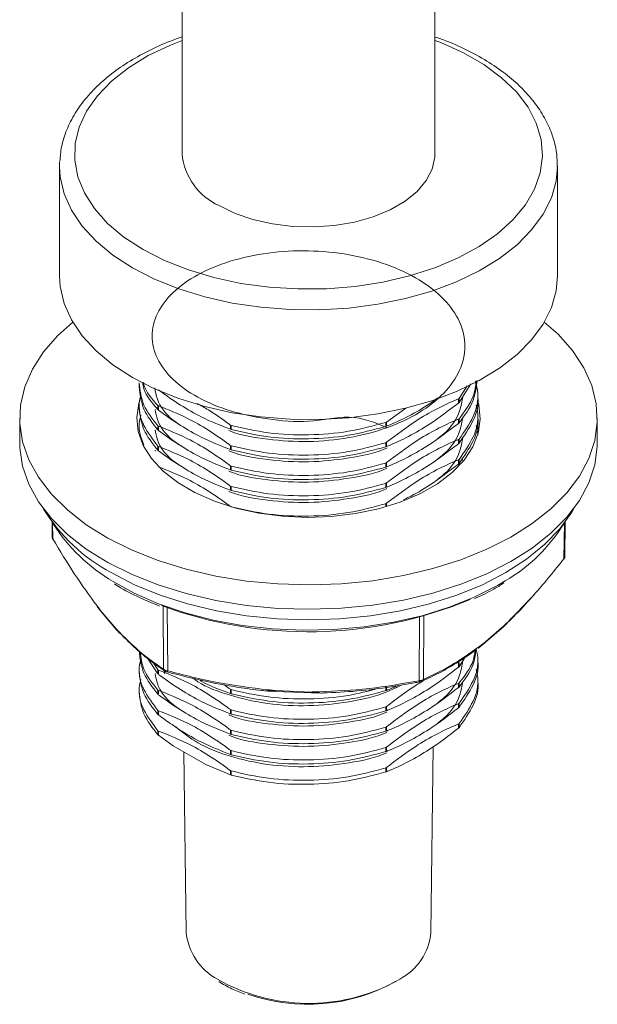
# Model space of a CAD drawing. Header units: millimetres. Extents: x 53 to 202, y 8 to 279.
# Tile 12 of 13: x 154 to 174, y 204 to 236. Entities that reach past the tile are written whole.
import ezdxf

# ---------------------------------------------------------------- set-up
doc = ezdxf.new("R2010")
doc.units = ezdxf.units.MM

msp = doc.modelspace()

# ---------------------------------------------------------------- linework, layer by layer
at = {"color": 7, "linetype": 'Continuous', "lineweight": 15}
for p, q in [((168.2668, 231.9713), (168.2668, 264.1188)), ((159.8002, 259.2311), (159.8002, 231.9713)), ((155.7002, 231.563), (155.7042, 231.7132)), ((155.7002, 231.563), (155.7002, 227.8886)), ((172.3668, 227.8886), (172.3668, 231.563)), ((158.3668, 224.3126), (158.3668, 224.1765)), ((169.0738, 223.651), (169.4654, 224.2816)), ((169.0738, 223.7871), (169.3392, 224.2144)), ((169.7002, 223.8363), (169.7002, 223.9724)), ((158.3668, 223.6322), (158.3668, 223.4961)), ((158.9932, 223.5497), (159.0114, 223.538)), ((158.9932, 223.5497), (158.9932, 223.4136)), ((159.0114, 223.538), (159.0114, 223.3975)), ((169.0556, 223.7743), (169.0738, 223.7871)), ((169.0556, 223.7743), (169.0556, 223.6338)), ((169.0738, 223.651), (169.0556, 223.6338)), ((169.0738, 223.7871), (169.0738, 223.651)), ((159.0114, 223.3975), (158.9932, 223.4136)), ((166.6482, 222.9989), (167.2927, 223.4673)), ((169.7002, 223.1559), (169.7002, 223.292)), ((154.3668, 223.1255), (154.3668, 222.3089)), ((158.3668, 222.9517), (158.3668, 222.8156)), ((158.9932, 222.8692), (159.0114, 222.8576)), ((158.9932, 222.8692), (158.9932, 222.7332)), ((161.4188, 222.8949), (161.4438, 222.8828)), ((161.4188, 222.8949), (161.4188, 222.7544)), ((161.4438, 222.8828), (161.4438, 222.7467)), ((166.6232, 222.9856), (166.6482, 222.9989)), ((166.6232, 222.9856), (166.6232, 222.8495)), ((166.6482, 222.9989), (166.6482, 222.8584)), ((169.0556, 223.0939), (169.0738, 223.1067)), ((169.0556, 223.0939), (169.0556, 222.9533)), ((169.0738, 222.9706), (169.0556, 222.9533)), ((169.0738, 223.1067), (169.0738, 222.9706)), ((169.6995, 222.6115), (169.6458, 222.8808)), ((173.7002, 222.3089), (173.7002, 223.1255)), ((159.0114, 222.7171), (158.9932, 222.7332)), ((159.0114, 222.8576), (159.0114, 222.7171)), ((161.4438, 222.7467), (161.4188, 222.7544)), ((166.6482, 222.8584), (166.6232, 222.8495)), ((169.7002, 222.5624), (169.7002, 222.6115)), ((161.4188, 222.2145), (161.4438, 222.2023)), ((161.4188, 222.2145), (161.4188, 222.074)), ((166.6232, 222.3051), (166.6482, 222.3184)), ((166.6232, 222.3051), (166.6232, 222.169)), ((166.6482, 222.3184), (166.6482, 222.1779)), ((169.0556, 222.4134), (169.0738, 222.4262)), ((169.0556, 222.4134), (169.0556, 222.2729)), ((169.0738, 222.2901), (169.0556, 222.2729)), ((169.0738, 222.4262), (169.0738, 222.2901)), ((158.9083, 222.0215), (158.8998, 222.0574)), ((158.9932, 222.1888), (159.0114, 222.1771)), ((158.9932, 222.1888), (158.9932, 222.0527)), ((159.0114, 222.0366), (158.9932, 222.0527)), ((159.0114, 222.1771), (159.0114, 222.0366)), ((161.4438, 222.0662), (161.4188, 222.074)), ((161.4438, 222.2023), (161.4438, 222.0662)), ((166.6482, 222.1779), (166.6232, 222.169)), ((166.6232, 221.6246), (166.6482, 221.638)), ((166.6232, 221.6246), (166.6232, 221.4886)), ((166.6482, 221.638), (166.6482, 221.4975)), ((169.0556, 221.733), (169.0738, 221.7458)), ((169.0556, 221.733), (169.0556, 221.5924)), ((169.0738, 221.6097), (169.0556, 221.5924)), ((169.0738, 221.7458), (169.0738, 221.6097)), ((169.1946, 221.8041), (169.175, 221.7151)), ((161.4188, 221.534), (161.4438, 221.5219)), ((161.4188, 221.534), (161.4188, 221.3935)), ((161.4438, 221.3858), (161.4188, 221.3935)), ((161.4438, 221.5219), (161.4438, 221.3858)), ((166.6482, 221.4975), (166.6232, 221.4886)), ((166.6232, 220.9442), (166.6482, 220.9575)), ((166.6232, 220.9442), (166.6232, 220.8081)), ((166.6482, 220.9575), (166.6482, 220.817)), ((161.4188, 220.8536), (161.4438, 220.8414)), ((161.4188, 220.8536), (161.4188, 220.7131)), ((161.4438, 220.7053), (161.4188, 220.7131)), ((161.4438, 220.8414), (161.4438, 220.7053)), ((166.6482, 220.817), (166.6232, 220.8081)), ((166.6232, 220.2637), (166.6482, 220.2771)), ((161.4188, 220.1731), (161.4353, 220.1651)), ((155.4487, 219.6504), (155.455, 219.1374)), ((172.612, 218.4763), (172.6266, 219.6616)), ((156.9888, 216.7804), (157.0739, 216.6746)), ((157.0641, 216.7002), (157.6001, 216.0687)), ((157.0731, 216.6744), (157.6091, 216.043)), ((169.8766, 215.5572), (170.5559, 216.1409)), ((169.8885, 215.5859), (170.5678, 216.1695)), ((169.7161, 215.4281), (169.7338, 215.4413)), ((158.645, 215.0888), (158.9932, 214.5677)), ((169.0738, 214.8052), (169.2662, 215.1149)), ((169.7002, 214.9905), (169.7002, 215.1265)), ((158.3668, 214.7863), (158.3668, 214.6502)), ((158.8401, 214.9329), (158.9932, 214.7038)), ((158.9932, 214.7038), (159.0114, 214.6922)), ((158.9932, 214.7038), (158.9932, 214.5677)), ((159.0114, 214.6922), (159.0114, 214.5517)), ((159.228, 214.5828), (159.1876, 214.6369)), ((159.2174, 214.6636), (159.2206, 214.6617)), ((169.0556, 214.9285), (169.0738, 214.9413)), ((169.0556, 214.9285), (169.0556, 214.7879)), ((169.0738, 214.8052), (169.0556, 214.7879)), ((169.0738, 214.9413), (169.0738, 214.8052)), ((159.0114, 214.5517), (158.9932, 214.5677)), ((169.7002, 214.31), (169.7002, 214.4461)), ((158.3668, 214.1059), (158.3668, 213.953)), ((158.9932, 214.0234), (159.0114, 214.0117)), ((158.9932, 214.0234), (158.9932, 213.8873)), ((159.0114, 214.0117), (159.0114, 213.8712)), ((161.4188, 214.0491), (161.4438, 214.0369)), ((161.4188, 214.0491), (161.4188, 213.9085)), ((161.4438, 214.0369), (161.4438, 213.9008)), ((162.5739, 214), (162.6748, 213.9918)), ((162.9191, 214.0058), (164.1343, 213.9581)), ((162.921, 213.9781), (164.1362, 213.9303)), ((166.6232, 214.1397), (166.6232, 214.0036)), ((166.6482, 214.0125), (166.6232, 214.0036)), ((166.6482, 214.153), (166.6482, 214.0125)), ((169.0556, 214.248), (169.0738, 214.2608)), ((169.0556, 214.248), (169.0556, 214.1075)), ((169.0738, 214.1247), (169.0556, 214.1075)), ((169.0738, 214.2608), (169.0738, 214.1247)), ((159.0114, 213.8712), (158.9932, 213.8873)), ((161.4438, 213.9008), (161.4188, 213.9085)), ((164.3833, 213.9247), (164.5125, 213.9261)), ((158.9932, 213.3429), (159.0114, 213.3313)), ((158.9932, 213.3429), (158.9932, 213.2068)), ((159.0114, 213.3313), (159.0114, 213.1908)), ((161.4188, 213.3686), (161.4438, 213.3564)), ((161.4188, 213.3686), (161.4188, 213.2281)), ((161.4438, 213.3564), (161.4438, 213.2204)), ((166.6232, 213.4592), (166.6482, 213.4726)), ((166.6232, 213.4592), (166.6232, 213.3232)), ((166.6482, 213.3321), (166.6232, 213.3232)), ((166.6482, 213.4726), (166.6482, 213.3321)), ((169.0556, 213.5676), (169.0738, 213.5804)), ((169.0556, 213.5676), (169.0556, 213.427)), ((169.0738, 213.4443), (169.0556, 213.427)), ((169.0738, 213.5804), (169.0738, 213.4443)), ((159.0114, 213.1908), (158.9932, 213.2068)), ((161.4438, 213.2204), (161.4188, 213.2281)), ((158.9932, 212.6625), (159.0114, 212.6508)), ((158.9932, 212.6625), (158.9932, 212.5264)), ((159.0114, 212.6508), (159.0114, 212.5103)), ((161.4188, 212.6882), (161.4438, 212.676)), ((161.4188, 212.6882), (161.4188, 212.5476)), ((161.4438, 212.676), (161.4438, 212.5399)), ((166.6232, 212.7788), (166.6482, 212.7921)), ((166.6232, 212.7788), (166.6232, 212.6427)), ((166.6482, 212.6516), (166.6232, 212.6427)), ((166.6482, 212.7921), (166.6482, 212.6516)), ((169.0556, 212.8871), (169.0738, 212.8999)), ((169.0556, 212.8871), (169.0556, 212.7466)), ((169.0738, 212.7638), (169.0556, 212.7466)), ((169.0738, 212.8999), (169.0738, 212.7638)), ((159.0114, 212.5103), (158.9932, 212.5264)), ((159.5037, 212.1594), (159.0114, 212.5103)), ((161.4438, 212.5399), (161.4188, 212.5476)), ((159.5037, 212.1594), (160.5969, 211.5283)), ((161.4188, 212.0077), (161.4438, 211.9955)), ((161.4188, 212.0077), (161.4188, 211.8672)), ((161.4438, 211.9955), (161.4438, 211.8595)), ((166.6232, 212.0983), (166.6482, 212.1117)), ((166.6232, 212.0983), (166.6232, 211.9622)), ((166.6482, 212.1117), (166.6482, 211.9712)), ((168.1304, 205.9047), (168.2103, 212.1322)), ((159.859, 211.9543), (159.9366, 205.9047)), ((161.4438, 211.8595), (161.4188, 211.8672)), ((166.6482, 211.9712), (166.6232, 211.9622)), ((161.4188, 211.1867), (160.5969, 211.5283)), ((166.6232, 211.4179), (166.6482, 211.4312)), ((166.6232, 211.4179), (166.6232, 211.2818)), ((166.6482, 211.4312), (166.6482, 211.2907)), ((161.4188, 211.3273), (161.4438, 211.3151)), ((161.4188, 211.3273), (161.4188, 211.1867)), ((161.4438, 211.179), (161.4188, 211.1867)), ((161.4438, 211.3151), (161.4438, 211.179)), ((166.6482, 211.2907), (166.6232, 211.2818))]:
    msp.add_line(p, q, dxfattribs=at)
at = {"color": 8, "linetype": 'Continuous', "lineweight": 15}
for p, q in [((166.6232, 220.2637), (166.6232, 220.1618)), ((166.6482, 220.2771), (166.6482, 220.1691)), ((161.4188, 220.1731), (161.4188, 220.1691)), ((155.4654, 219.6278), (155.472, 219.0921)), ((172.5837, 218.4197), (172.5985, 219.6237)), ((159.1821, 214.7214), (159.1675, 216.8322)), ((159.3058, 216.7806), (159.3204, 214.6677)), ((167.7322, 214.3372), (167.7438, 216.4601)), ((167.8935, 216.5011), (167.8819, 214.3795)), ((166.9305, 204.2498), (167.0859, 204.3446))]:
    msp.add_line(p, q, dxfattribs=at)
at = {"color": 8, "linetype": 'Continuous', "lineweight": 15, "flags": 128}
for points in [[(159.8002, 235.7762), (159.4097, 235.6216), (158.6677, 235.2659), (158.0071, 234.8602), (157.4378, 234.4108), (156.9685, 233.9244), (156.6062, 233.4084), (156.3566, 232.8706), (156.2234, 232.3192), (156.2085, 231.7625), (156.3123, 231.2089), (156.5331, 230.667), (156.8676, 230.1447), (157.3108, 229.6502), (157.8558, 229.1909), (158.4945, 228.7737)], [(158.4945, 228.7737), (159.2172, 228.405), (160.0128, 228.0904), (160.8695, 227.8345), (161.774, 227.6414), (162.7129, 227.514), (163.6717, 227.4541), (164.6361, 227.4626), (165.5913, 227.5395), (166.5229, 227.6836), (167.4167, 227.8927), (168.2593, 228.1637), (169.0378, 228.4923), (169.7405, 228.8737), (170.3566, 229.302), (170.8769, 229.7708), (171.2934, 230.273), (171.5999, 230.8009), (171.7917, 231.3466), (171.8659, 231.9017), (171.8214, 232.4578), (171.6588, 233.0066), (171.3806, 233.5397), (170.991, 234.0491), (170.496, 234.5269), (169.903, 234.966), (169.221, 235.3597), (168.4604, 235.702), (168.2668, 235.7762)], [(158.141, 228.1613), (157.4854, 228.5875), (156.9217, 229.0555), (156.4579, 229.5587), (156.1004, 230.09), (155.8543, 230.642), (155.723, 231.2069), (155.7002, 231.563)], [(172.3667, 231.5378), (172.322, 231.0649), (172.1618, 230.5025), (171.8875, 229.9549), (171.5029, 229.43), (171.0134, 228.935), (170.426, 228.4768), (169.7489, 228.062), (168.9915, 227.6964), (168.1645, 227.385), (167.2795, 227.1323), (166.3489, 226.9417), (165.3859, 226.8161), (164.4039, 226.7571), (163.4166, 226.7655), (162.438, 226.8413), (161.4819, 226.9834), (160.5615, 227.1897), (159.6899, 227.4575), (158.8792, 227.7829), (158.141, 228.1613)], [(157.4904, 217.6565), (158.1995, 217.2672), (159.0178, 216.9091)], [(159.0178, 216.9091), (159.9016, 216.6071), (160.8392, 216.3653), (161.8184, 216.1867), (162.8265, 216.0737), (163.8504, 216.0279), (164.8766, 216.0496), (165.8919, 216.1388), (166.8829, 216.2942), (167.8368, 216.5138), (168.741, 216.7948), (169.584, 217.1334), (170.3545, 217.5253), (170.6214, 217.6841)], [(167.7322, 214.3372), (167.7361, 214.3268), (167.7401, 214.3177), (167.744, 214.3101), (167.7479, 214.3042), (167.7515, 214.3), (167.755, 214.2977), (167.7581, 214.2973), (167.7582, 214.2973)], [(162.6731, 213.9949), (162.6736, 213.9929), (162.6743, 213.9918), (162.6748, 213.9915)]]:
    msp.add_lwpolyline(points, dxfattribs=at)
at = {"color": 7, "linetype": 'Continuous', "lineweight": 15, "flags": 128}
for points in [[(161.0401, 230.2432), (161.5736, 229.9824), (162.1742, 229.7758), (162.8256, 229.6291), (163.5099, 229.5462), (164.2085, 229.5295), (164.9023, 229.5795), (165.5724, 229.6946), (166.2005, 229.8719), (166.7695, 230.1064), (167.2639, 230.3919), (167.6702, 230.7203), (167.9772, 231.083), (168.1767, 231.4698), (168.2632, 231.8703), (168.2668, 231.9713)], [(155.7002, 227.8886), (155.723, 227.5325), (155.8543, 226.9676), (156.1004, 226.4156), (156.4579, 225.8843), (156.9217, 225.3811), (157.4854, 224.9131), (158.141, 224.4869)], [(158.141, 224.4869), (158.8792, 224.1085), (159.6899, 223.7831), (160.5615, 223.5153), (161.4819, 223.3089), (162.438, 223.1669), (163.4166, 223.0911), (164.4039, 223.0826), (165.3859, 223.1416), (166.3489, 223.2673), (167.2795, 223.4578), (168.1645, 223.7106), (168.9915, 224.0219), (169.7489, 224.3876), (170.426, 224.8024), (171.0134, 225.2605), (171.5029, 225.7555), (171.8875, 226.2805), (172.1618, 226.8281), (172.322, 227.3905), (172.3668, 227.8886)], [(156.1399, 226.3466), (155.6422, 225.8959), (155.1652, 225.3462), (154.7959, 224.7695), (154.5386, 224.1729), (154.3967, 223.5635), (154.3717, 222.9489), (154.464, 222.3364), (154.6724, 221.7334), (154.9945, 221.1474), (155.4263, 220.5854), (155.9626, 220.0542), (156.5968, 219.5602), (157.3214, 219.1096), (158.1274, 218.7077), (159.005, 218.3595), (159.9438, 218.069)], [(159.9438, 218.069), (160.9322, 217.84), (161.9582, 217.6751), (163.0094, 217.5764), (164.073, 217.5451), (165.1362, 217.5814), (166.186, 217.6851), (167.2096, 217.8548), (168.1947, 218.0885), (169.1293, 218.3833), (170.002, 218.7357), (170.8023, 219.1414), (171.5204, 219.5955), (172.1477, 220.0924), (172.6764, 220.6261), (173.1002, 221.1901), (173.414, 221.7777), (173.6139, 222.3816), (173.6975, 222.9945), (173.6638, 223.609), (173.5132, 224.2177), (173.2475, 224.8131), (172.87, 225.388), (172.3853, 225.9354), (171.9272, 226.3466)], [(158.3522, 223.6372), (158.3491, 223.6256), (158.2837, 223.1535), (158.3353, 222.6808), (158.503, 222.2172), (158.7832, 221.7721), (159.1702, 221.3545), (159.6563, 220.973), (160.2315, 220.6352), (160.8841, 220.3482), (161.6008, 220.1178)], [(161.6008, 220.1178), (162.3671, 219.9485), (163.1672, 219.8439), (163.985, 219.8062), (164.8038, 219.836), (165.6069, 219.9327), (166.3779, 220.0945), (167.1013, 220.3179), (167.7622, 220.5986), (168.3471, 220.9306), (168.8443, 221.3073), (169.2436, 221.7211), (169.5367, 222.1634), (169.7179, 222.6253), (169.7833, 223.0974), (169.7317, 223.5701), (169.714, 223.6401)], [(169.7399, 222.7172), (169.7317, 222.7536), (169.6946, 222.8903)], [(154.3668, 222.3089), (154.3717, 222.1323), (154.464, 221.5198), (154.6724, 220.9169), (154.9945, 220.3308), (155.4263, 219.7688), (155.9626, 219.2376), (156.5968, 218.7437), (157.3214, 218.2931), (158.1274, 217.8912), (159.005, 217.5429), (159.9438, 217.2525)], [(159.9438, 217.2525), (160.9322, 217.0235), (161.9582, 216.8586), (163.0094, 216.7599), (164.073, 216.7285), (165.1362, 216.7649), (166.186, 216.8686), (167.2096, 217.0383), (168.1947, 217.272), (169.1293, 217.5668), (170.002, 217.9192), (170.8023, 218.3249), (171.5204, 218.7789), (172.1477, 219.2758), (172.6764, 219.8095), (173.1002, 220.3736), (173.414, 220.9611), (173.6139, 221.565), (173.6975, 222.178), (173.7002, 222.3089)], [(157.4338, 217.9546), (158.2143, 217.552), (159.0679, 217.2024), (159.9839, 216.9101), (160.9509, 216.6789), (161.9566, 216.5116), (162.9885, 216.4104), (164.0335, 216.3765), (165.0785, 216.4104), (166.1104, 216.5116), (167.1161, 216.6789), (168.0831, 216.9101), (168.9991, 217.2024), (169.8527, 217.552), (170.6332, 217.9546), (171.3306, 218.4052), (171.9363, 218.898), (172.4426, 219.4268), (172.8431, 219.985), (172.9092, 220.0981)]]:
    msp.add_lwpolyline(points, dxfattribs=at)
at = {"color": 7, "linetype": 'Continuous', "lineweight": 15}
for centre, radius, start, end in [((161.9332, 232.1929), 2.1445, 185.93204, 245.3881), ((160.2013, 223.1735), 5.9072, 211.37366, 242.06341), ((160.4449, 222.7054), 5.8498, 212.14211, 239.66495), ((167.892, 222.4322), 5.4766, 299.8916, 328.77632), ((155.5058, 219.0845), 0.0346, 167.32263, 209.50132), ((172.5516, 218.4098), 0.0335, 325.48455, 17.1912), ((164.0186, 230.1026), 14.1284, 249.67313, 292.57468), ((157.0088, 216.8395), 0.0523, 176.61839, 226.43864), ((170.6539, 216.298), 0.0502, 315.24589, 5.08734), ((157.772, 215.9596), 0.0647, 181.20812, 225.87859), ((169.6901, 215.486), 0.0625, 314.40726, 359.02146), ((163.8182, 213.9321), 1.1469, 175.03574, 176.86275), ((164.5879, 213.9759), 0.2105, 183.12156, 193.2531), ((161.9782, 206.141), 2.0552, 186.60114, 241.23754), ((166.1772, 206.0827), 1.9612, 297.60151, 354.79463), ((164.009, 209.5306), 6.0292, 250.56536, 299.30008)]:
    msp.add_arc(centre, radius, start, end, dxfattribs=at)
at = {"color": 8, "linetype": 'Continuous', "lineweight": 15}
for centre, radius, start, end in [((157.1037, 216.6996), 0.0396, 179.23082, 219.4746), ((157.6397, 216.0682), 0.0396, 179.22942, 219.53633), ((170.5311, 216.1679), 0.0366, 312.42544, 2.47374), ((169.8519, 215.5843), 0.0366, 311.96546, 2.49409), ((159.2626, 214.7309), 0.0811, 186.77708, 236.14838), ((159.2593, 214.6752), 0.0616, 312.25218, 353.00601), ((167.8058, 214.3901), 0.0768, 295.68192, 352.07828), ((162.9995, 213.9974), 0.0808, 174.02868, 193.84594), ((164.2147, 213.9497), 0.0808, 174.02868, 193.84594), ((164.3939, 213.927), 0.0109, 176.34115, 193.67478), ((164.0415, 209.7066), 6.1744, 240.37399, 297.89886)]:
    msp.add_arc(centre, radius, start, end, dxfattribs=at)
at = {"color": 7, "linetype": 'Continuous', "lineweight": 15}
for points, knots in [([(159.8002, 235.899), (159.5392, 235.8007), (159.0137, 235.6028), (158.2996, 235.2389), (157.6489, 234.8285), (157.0785, 234.3717), (156.5961, 233.875), (156.2093, 233.3444), (155.9287, 232.7882), (155.7538, 232.2475), (155.725, 231.8917), (155.712, 231.7309)], [0, 0, 0, 0, 0.1128321, 0.227207, 0.3418232, 0.4565871, 0.5711715, 0.6850966, 0.797746, 0.9086253, 1, 1, 1, 1]), ([(172.3598, 231.5351), (172.3569, 231.6955), (172.3504, 232.0457), (172.2149, 232.5785), (171.9824, 233.1242), (171.6491, 233.6489), (171.2211, 234.1479), (170.7008, 234.6149), (170.0958, 235.0446), (169.4107, 235.427), (168.7978, 235.7114), (168.3965, 235.8466), (168.2668, 235.8903)], [0, 0, 0, 0, 0.0878645, 0.1917431, 0.2961149, 0.4017844, 0.5090456, 0.617696, 0.7272681, 0.8372907, 0.9474052, 1, 1, 1, 1]), ([(166.6551, 222.8102), (166.2599, 222.9785), (165.5279, 223.2904), (164.0194, 222.9525), (162.6682, 223.0781), (161.3858, 223.3426), (160.2905, 223.8029), (159.4494, 224.4063), (158.92, 225.1167), (158.7401, 225.8768), (158.9207, 226.6414), (159.4486, 227.3486), (160.2906, 227.9537), (161.3874, 228.4117), (162.6629, 228.6873), (164.0347, 228.7643), (165.4022, 228.6311), (166.6803, 228.2979), (167.7768, 227.7838), (168.6176, 227.1221), (169.147, 226.3567), (169.3269, 225.5379), (169.1463, 224.7187), (168.6184, 223.9533), (167.7765, 223.2921), (166.6793, 222.7776), (165.4052, 222.4448), (164.0284, 222.3092), (162.6796, 222.399), (161.7613, 222.5498), (161.3867, 222.7076), (161.3702, 222.7145)], [0, 0, 0, 0, 0.04129, 0.0764848, 0.112176, 0.147439, 0.1829833, 0.2185277, 0.2537907, 0.2894819, 0.3246767, 0.3603189, 0.3957176, 0.4311163, 0.4667584, 0.5019532, 0.5376445, 0.5729074, 0.6084518, 0.6439962, 0.6792591, 0.7149504, 0.7501452, 0.7857873, 0.821186, 0.8565848, 0.8922269, 0.9274217, 0.9631129, 0.9983759, 1, 1, 1, 1]), ([(158.3675, 224.3127), (158.3946, 224.0607), (158.4486, 223.5583), (158.812, 223.0985), (158.9932, 222.8692)], [0, 0, 0, 0, 0.5013662, 1, 1, 1, 1]), ([(158.4794, 224.3329), (158.4916, 224.2588), (158.5447, 223.936), (158.798, 223.6409), (158.9932, 223.4136)], [0, 0, 0, 0, 0.2296268, 1, 1, 1, 1]), ([(158.5116, 224.3182), (158.5161, 224.2948), (158.569, 224.0237), (158.7907, 223.776), (158.9932, 223.5497)], [0, 0, 0, 0, 0.0864611, 1, 1, 1, 1]), ([(169.0738, 222.9706), (169.2581, 223.2183), (169.5969, 223.6737), (169.6514, 224.1683), (169.6762, 224.3938)], [0, 0, 0, 0, 0.5439009, 1, 1, 1, 1]), ([(169.0738, 223.1067), (169.2613, 223.3539), (169.5703, 223.7613), (169.6245, 224.2037), (169.6458, 224.3776)], [0, 0, 0, 0, 0.6069684, 1, 1, 1, 1]), ([(169.0738, 222.4262), (169.2486, 222.6739), (169.5962, 223.1665), (169.7554, 223.8391), (169.6549, 224.2331), (169.6213, 224.3646)], [0, 0, 0, 0, 0.4025441, 0.8005076, 1, 1, 1, 1]), ([(158.425, 223.9073), (158.4013, 223.8168), (158.3125, 223.4772), (158.4721, 222.8778), (158.8201, 222.4177), (158.9932, 222.1888)], [0, 0, 0, 0, 0.154356, 0.5791937, 1, 1, 1, 1]), ([(158.3675, 224.1766), (158.3946, 223.9247), (158.4486, 223.4222), (158.812, 222.9624), (158.9932, 222.7332)], [0, 0, 0, 0, 0.5013662, 1, 1, 1, 1]), ([(159.7043, 222.9177), (159.6342, 222.9659), (159.2812, 223.2089), (158.9792, 223.6387), (158.9114, 224.0179), (158.8884, 224.1467)], [0, 0, 0, 0, 0.1405197, 0.7081729, 1, 1, 1, 1]), ([(161.4188, 222.7544), (161.0953, 222.8812), (160.5419, 223.098), (159.7451, 223.5565), (159.2674, 223.8858), (159.0232, 224.0691), (159.0114, 224.078)], [0, 0, 0, 0, 0.4056887, 0.6938605, 0.9851895, 1, 1, 1, 1]), ([(159.0114, 223.538), (159.335, 223.4113), (159.8884, 223.1945), (160.6852, 222.7359), (161.1629, 222.4067), (161.407, 222.2234), (161.4188, 222.2145)], [0, 0, 0, 0, 0.4056887, 0.6938605, 0.9851895, 1, 1, 1, 1]), ([(160.303, 223.6208), (160.4294, 223.5513), (160.7907, 223.3525), (161.1629, 223.087), (161.407, 222.9038), (161.4188, 222.8949)], [0, 0, 0, 0, 0.3384459, 0.9679951, 1, 1, 1, 1]), ([(168.3633, 223.811), (168.2697, 223.7413), (167.9459, 223.4998), (167.3813, 223.1884), (166.9039, 222.9618), (166.6598, 222.8631), (166.6482, 222.8584)], [0, 0, 0, 0, 0.16466515, 0.56987528, 0.97945295, 1, 1, 1, 1]), ([(166.6482, 222.3184), (166.9718, 222.5655), (167.5252, 222.9881), (168.3222, 223.4482), (168.7999, 223.6708), (169.0439, 223.7696), (169.0556, 223.7743)], [0, 0, 0, 0, 0.4057124, 0.6939936, 0.9853821, 1, 1, 1, 1]), ([(169.0556, 223.6338), (168.732, 223.3867), (168.1785, 222.9641), (167.3816, 222.504), (166.9039, 222.2814), (166.6598, 222.1826), (166.6482, 222.1779)], [0, 0, 0, 0, 0.4057124, 0.6939936, 0.9853821, 1, 1, 1, 1]), ([(169.1946, 223.8455), (169.1687, 223.6865), (169.0987, 223.2553), (168.7873, 222.7699), (168.4322, 222.5021), (168.3633, 222.4501)], [0, 0, 0, 0, 0.3201824, 0.8680928, 1, 1, 1, 1]), ([(169.0738, 222.2901), (169.2445, 222.5377), (169.5838, 223.0299), (169.7526, 223.5711), (169.6997, 223.8352), (169.6995, 223.8363)], [0, 0, 0, 0, 0.5018329, 0.9979555, 1, 1, 1, 1]), ([(169.0738, 221.7458), (169.2477, 221.9934), (169.5934, 222.4859), (169.7536, 223.1173), (169.6678, 223.4705), (169.6458, 223.5612)], [0, 0, 0, 0, 0.4291543, 0.8534254, 1, 1, 1, 1]), ([(158.425, 223.2269), (158.4003, 223.1362), (158.3103, 222.8054), (158.432, 222.4752), (158.5204, 222.2355)], [0, 0, 0, 0, 0.2742504, 1, 1, 1, 1]), ([(158.3675, 223.4961), (158.3946, 223.2442), (158.4486, 222.7417), (158.812, 222.282), (158.9932, 222.0527)], [0, 0, 0, 0, 0.5013662, 1, 1, 1, 1]), ([(159.7043, 222.2372), (159.6342, 222.2855), (159.2814, 222.5285), (158.9869, 222.9425), (158.9204, 223.3056), (158.8998, 223.4183)], [0, 0, 0, 0, 0.14580844, 0.73482665, 1, 1, 1, 1]), ([(161.4188, 222.074), (161.0953, 222.2007), (160.5419, 222.4175), (159.7451, 222.8761), (159.2674, 223.2053), (159.0232, 223.3886), (159.0114, 223.3975)], [0, 0, 0, 0, 0.4056887, 0.6938605, 0.9851895, 1, 1, 1, 1]), ([(161.4438, 222.8828), (161.8556, 222.7889), (162.6831, 222.6002), (164.0326, 222.5461), (165.3844, 222.6519), (166.2087, 222.8739), (166.6232, 222.9856)], [0, 0, 0, 0, 0.2493175, 0.5010234, 0.7490841, 1, 1, 1, 1]), ([(166.6482, 221.638), (166.9718, 221.885), (167.5252, 222.3076), (168.3222, 222.7677), (168.7999, 222.9903), (169.0439, 223.0891), (169.0556, 223.0939)], [0, 0, 0, 0, 0.4057124, 0.6939936, 0.9853821, 1, 1, 1, 1]), ([(169.0556, 222.9533), (168.732, 222.7063), (168.1785, 222.2837), (167.3816, 221.8236), (166.9039, 221.601), (166.6598, 221.5022), (166.6482, 221.4975)], [0, 0, 0, 0, 0.4057124, 0.6939936, 0.9853821, 1, 1, 1, 1]), ([(169.1946, 223.165), (169.1687, 223.006), (169.0987, 222.5748), (168.7873, 222.0895), (168.4322, 221.8217), (168.3633, 221.7697)], [0, 0, 0, 0, 0.32018239, 0.8680928, 1, 1, 1, 1]), ([(169.0738, 221.6097), (169.2445, 221.8572), (169.5838, 222.3495), (169.7526, 222.8907), (169.6997, 223.1547), (169.6995, 223.1558)], [0, 0, 0, 0, 0.5018329, 0.9979555, 1, 1, 1, 1]), ([(159.7043, 221.5568), (159.6342, 221.605), (159.2814, 221.848), (158.9869, 222.2621), (158.9204, 222.6252), (158.8998, 222.7379)], [0, 0, 0, 0, 0.1458084, 0.7348266, 1, 1, 1, 1]), ([(159.0114, 222.8576), (159.335, 222.7308), (159.8884, 222.514), (160.6852, 222.0555), (161.1629, 221.7262), (161.407, 221.5429), (161.4188, 221.534)], [0, 0, 0, 0, 0.4056887, 0.6938605, 0.9851895, 1, 1, 1, 1]), ([(161.4188, 221.3935), (161.0953, 221.5203), (160.5419, 221.7371), (159.7451, 222.1956), (159.2674, 222.5249), (159.0232, 222.7082), (159.0114, 222.7171)], [0, 0, 0, 0, 0.4056887, 0.6938605, 0.9851895, 1, 1, 1, 1]), ([(161.4438, 222.7467), (161.8556, 222.6528), (162.6831, 222.4641), (164.0326, 222.41), (165.3844, 222.5158), (166.2087, 222.7378), (166.6232, 222.8495)], [0, 0, 0, 0, 0.2493175, 0.5010234, 0.7490841, 1, 1, 1, 1]), ([(161.4438, 222.2023), (161.8556, 222.1084), (162.6831, 221.9197), (164.0326, 221.8657), (165.3844, 221.9714), (166.2087, 222.1935), (166.6232, 222.3051)], [0, 0, 0, 0, 0.2493175, 0.5010234, 0.7490841, 1, 1, 1, 1]), ([(166.6482, 220.9575), (166.9718, 221.2046), (167.5252, 221.6272), (168.3222, 222.0873), (168.7999, 222.3099), (169.0439, 222.4087), (169.0556, 222.4134)], [0, 0, 0, 0, 0.4057124, 0.6939936, 0.9853821, 1, 1, 1, 1]), ([(169.0556, 222.2729), (168.732, 222.0258), (168.1785, 221.6032), (167.3816, 221.1431), (166.9039, 220.9205), (166.6598, 220.8217), (166.6482, 220.817)], [0, 0, 0, 0, 0.4057124, 0.6939936, 0.9853821, 1, 1, 1, 1]), ([(169.1946, 222.4846), (169.1687, 222.3256), (169.0987, 221.8944), (168.7873, 221.409), (168.4322, 221.1412), (168.3633, 221.0892)], [0, 0, 0, 0, 0.3201824, 0.8680928, 1, 1, 1, 1]), ([(159.0114, 222.1771), (159.335, 222.0504), (159.8884, 221.8336), (160.6852, 221.375), (161.1629, 221.0458), (161.407, 220.8625), (161.4188, 220.8536)], [0, 0, 0, 0, 0.4056887, 0.6938605, 0.9851895, 1, 1, 1, 1]), ([(161.4188, 220.7131), (161.0953, 220.8398), (160.5419, 221.0566), (159.7451, 221.5152), (159.2674, 221.8444), (159.0232, 222.0277), (159.0114, 222.0366)], [0, 0, 0, 0, 0.4056887, 0.6938605, 0.9851895, 1, 1, 1, 1]), ([(166.6551, 222.1297), (166.6541, 222.1293), (166.29, 221.9583), (165.3896, 221.7773), (164.0326, 221.6252), (162.6784, 221.7196), (161.7613, 221.8694), (161.3867, 222.0271), (161.3702, 222.034)], [0, 0, 0, 0, 0.000682, 0.2490366, 0.4942741, 0.7429708, 0.9886832, 1, 1, 1, 1]), ([(161.4438, 222.0662), (161.8556, 221.9723), (162.6831, 221.7836), (164.0326, 221.7296), (165.3844, 221.8354), (166.2087, 222.0574), (166.6232, 222.169)], [0, 0, 0, 0, 0.2493175, 0.5010234, 0.7490841, 1, 1, 1, 1]), ([(161.4438, 221.5219), (161.8556, 221.428), (162.6831, 221.2393), (164.0326, 221.1852), (165.3844, 221.291), (166.2087, 221.513), (166.6232, 221.6246)], [0, 0, 0, 0, 0.2493175, 0.5010234, 0.7490841, 1, 1, 1, 1]), ([(166.6482, 220.2771), (166.9718, 220.5241), (167.5252, 220.9467), (168.3222, 221.4068), (168.7999, 221.6294), (169.0439, 221.7282), (169.0556, 221.733)], [0, 0, 0, 0, 0.4057124, 0.6939936, 0.9853821, 1, 1, 1, 1]), ([(169.0556, 221.5924), (168.7322, 221.3474), (168.179, 220.9283), (167.5576, 220.5544), (167.2681, 220.4225), (167.2098, 220.3959)], [0, 0, 0, 0, 0.5291753, 0.9051838, 1, 1, 1, 1]), ([(159.0114, 221.4967), (159.335, 221.3699), (159.8884, 221.1531), (160.6852, 220.6946), (161.1629, 220.3653), (161.407, 220.182), (161.4188, 220.1731)], [0, 0, 0, 0, 0.4056887, 0.6938605, 0.9851895, 1, 1, 1, 1]), ([(166.6551, 221.4493), (166.6541, 221.4488), (166.29, 221.2779), (165.3896, 221.0969), (164.0326, 220.9448), (162.6784, 221.0391), (161.7613, 221.1889), (161.3867, 221.3467), (161.3702, 221.3536)], [0, 0, 0, 0, 0.000682, 0.2490366, 0.4942741, 0.7429708, 0.9886832, 1, 1, 1, 1]), ([(161.4438, 221.3858), (161.8556, 221.2919), (162.6831, 221.1032), (164.0326, 221.0491), (165.3844, 221.1549), (166.2087, 221.3769), (166.6232, 221.4886)], [0, 0, 0, 0, 0.2493175, 0.5010234, 0.7490841, 1, 1, 1, 1]), ([(161.4438, 220.8414), (161.8556, 220.7475), (162.6831, 220.5588), (164.0326, 220.5048), (165.3844, 220.6105), (166.2087, 220.8326), (166.6232, 220.9442)], [0, 0, 0, 0, 0.2493175, 0.5010234, 0.7490841, 1, 1, 1, 1]), ([(166.6551, 220.7688), (166.6541, 220.7684), (166.29, 220.5974), (165.3896, 220.4164), (164.0326, 220.2643), (162.6784, 220.3587), (161.7613, 220.5085), (161.3867, 220.6662), (161.3702, 220.6731)], [0, 0, 0, 0, 0.000682, 0.2490366, 0.4942741, 0.7429708, 0.9886832, 1, 1, 1, 1]), ([(161.4438, 220.7053), (161.8556, 220.6114), (162.6831, 220.4227), (164.0326, 220.3687), (165.3844, 220.4745), (166.2087, 220.6965), (166.6232, 220.8081)], [0, 0, 0, 0, 0.2493175, 0.5010234, 0.7490841, 1, 1, 1, 1]), ([(161.4438, 220.161), (161.8556, 220.0671), (162.6831, 219.8783), (164.0326, 219.8243), (165.3844, 219.9301), (166.2087, 220.1521), (166.6232, 220.2637)], [0, 0, 0, 0, 0.2493175, 0.5010234, 0.7490841, 1, 1, 1, 1]), ([(155.4565, 219.1369), (155.4563, 219.1305), (155.456, 219.111), (155.4641, 219.0873), (155.4737, 219.0721), (155.4763, 219.0679)], [0, 0, 0, 0, 0.26313488, 0.79662051, 1, 1, 1, 1]), ([(155.472, 219.0921), (155.7149, 218.6868), (156.203, 217.872), (156.7045, 217.187), (156.9566, 216.8426)], [0, 0, 0, 0, 0.4973797, 1, 1, 1, 1]), ([(170.704, 216.3024), (171.0196, 216.6205), (171.6548, 217.2605), (172.2728, 218.0317), (172.5837, 218.4197)], [0, 0, 0, 0, 0.4968726, 1, 1, 1, 1]), ([(172.5789, 218.3909), (172.5797, 218.3917), (172.5916, 218.4042), (172.606, 218.4321), (172.61, 218.4615), (172.6119, 218.4753)], [0, 0, 0, 0, 0.03822342, 0.55084229, 1, 1, 1, 1]), ([(169.5893, 217.0804), (169.813, 217.1845), (170.1645, 217.348), (170.4662, 217.5426), (170.5758, 217.6133)], [0, 0, 0, 0, 0.6366176, 1, 1, 1, 1]), ([(157.5345, 217.5852), (157.604, 217.54), (157.8897, 217.3542), (158.3991, 217.1025), (158.8568, 216.9144), (159.0505, 216.8348)], [0, 0, 0, 0, 0.1563563, 0.6429328, 1, 1, 1, 1]), ([(171.6216, 217.2627), (171.5408, 217.1686), (171.2485, 216.828), (170.9508, 216.5326), (170.7354, 216.3189)], [0, 0, 0, 0, 0.2763693, 1, 1, 1, 1]), ([(156.9566, 216.8426), (156.9859, 216.8042), (157.0217, 216.7571), (157.0575, 216.709), (157.0641, 216.7002)], [0, 0, 0, 0, 0.817072, 1, 1, 1, 1]), ([(156.9728, 216.8016), (156.9946, 216.7729), (157.0216, 216.7372), (157.0572, 216.7062), (157.0641, 216.7002)], [0, 0, 0, 0, 0.80543279, 1, 1, 1, 1]), ([(170.5678, 216.1695), (170.5761, 216.1778), (170.6214, 216.2227), (170.6668, 216.2666), (170.704, 216.3024)], [0, 0, 0, 0, 0.182928, 1, 1, 1, 1]), ([(157.6001, 216.0687), (157.6066, 216.0621), (157.6423, 216.0261), (157.6781, 215.9887), (157.7073, 215.9582)], [0, 0, 0, 0, 0.182928, 1, 1, 1, 1]), ([(157.6001, 216.0687), (157.6286, 216.0293), (157.6676, 215.9754), (157.7143, 215.9263), (157.7269, 215.9131)], [0, 0, 0, 0, 0.7303679, 1, 1, 1, 1]), ([(157.6093, 216.0431), (157.6142, 216.0372), (157.6379, 216.0088), (157.664, 215.9814), (157.6846, 215.9597)], [0, 0, 0, 0, 0.2082782, 1, 1, 1, 1]), ([(157.7073, 215.9582), (157.9556, 215.7124), (158.4552, 215.2177), (158.9388, 214.8875), (159.1821, 214.7214)], [0, 0, 0, 0, 0.4968726, 1, 1, 1, 1]), ([(170.5557, 216.141), (170.562, 216.1463), (170.5982, 216.1771), (170.6315, 216.2088), (170.6589, 216.2349)], [0, 0, 0, 0, 0.1752471, 1, 1, 1, 1]), ([(170.5678, 216.1695), (170.5997, 216.1906), (170.6435, 216.2194), (170.6798, 216.2535), (170.6896, 216.2626)], [0, 0, 0, 0, 0.7303679, 1, 1, 1, 1]), ([(159.1999, 214.6817), (159.1863, 214.6906), (159.0598, 214.7732), (158.7678, 214.9799), (158.3188, 215.3371), (157.9801, 215.6722), (157.8103, 215.8402)], [0, 0, 0, 0, 0.0299279, 0.2788403, 0.6384119, 1, 1, 1, 1]), ([(158.3675, 215.3307), (158.3946, 215.0788), (158.4486, 214.5763), (158.812, 214.1166), (158.9932, 213.8873)], [0, 0, 0, 0, 0.5013662, 1, 1, 1, 1]), ([(158.4021, 215.3047), (158.4258, 215.1079), (158.4795, 214.6611), (158.8089, 214.2522), (158.9932, 214.0234)], [0, 0, 0, 0, 0.4403121, 1, 1, 1, 1]), ([(169.6375, 215.3755), (169.6238, 215.3652), (169.4617, 215.2444), (169.0747, 214.9762), (168.4799, 214.6219), (168.0411, 214.418), (167.8211, 214.3158)], [0, 0, 0, 0, 0.02232822, 0.26350921, 0.63078454, 1, 1, 1, 1]), ([(167.8819, 214.3795), (168.1871, 214.5222), (168.8006, 214.809), (169.4342, 215.2588), (169.7526, 215.4849)], [0, 0, 0, 0, 0.4973797, 1, 1, 1, 1]), ([(169.0738, 213.5804), (169.2477, 213.828), (169.5934, 214.3205), (169.7536, 214.9519), (169.6678, 215.3051), (169.6458, 215.3958)], [0, 0, 0, 0, 0.4291543, 0.8534254, 1, 1, 1, 1]), ([(169.0738, 214.2608), (169.2662, 214.5074), (169.5406, 214.8591), (169.5944, 215.2412), (169.6105, 215.3554)], [0, 0, 0, 0, 0.7011234, 1, 1, 1, 1]), ([(169.0738, 214.1247), (169.2625, 214.3718), (169.5622, 214.7642), (169.6163, 215.1904), (169.6363, 215.3483)], [0, 0, 0, 0, 0.6297036, 1, 1, 1, 1]), ([(169.7162, 215.4279), (169.7184, 215.4295), (169.7238, 215.4333), (169.7288, 215.4373), (169.7318, 215.4396)], [0, 0, 0, 0, 0.4089642, 1, 1, 1, 1]), ([(169.7318, 215.4397), (169.7357, 215.4427), (169.7857, 215.481), (169.8327, 215.5208), (169.876, 215.5575)], [0, 0, 0, 0, 0.0780952, 1, 1, 1, 1]), ([(169.7338, 215.4413), (169.7778, 215.4784), (169.8325, 215.5245), (169.8794, 215.5759), (169.8885, 215.5859)], [0, 0, 0, 0, 0.8054328, 1, 1, 1, 1]), ([(169.7526, 215.4849), (169.7896, 215.5128), (169.835, 215.547), (169.8802, 215.5798), (169.8885, 215.5859)], [0, 0, 0, 0, 0.81707199, 1, 1, 1, 1]), ([(158.425, 215.0615), (158.4013, 214.971), (158.3125, 214.6313), (158.4721, 214.0319), (158.8201, 213.5719), (158.9932, 213.3429)], [0, 0, 0, 0, 0.154356, 0.5791937, 1, 1, 1, 1]), ([(169.1946, 214.9996), (169.1687, 214.8406), (169.0987, 214.4094), (168.7873, 213.9241), (168.4322, 213.6563), (168.3633, 213.6043)], [0, 0, 0, 0, 0.32018239, 0.8680928, 1, 1, 1, 1]), ([(169.0738, 213.4443), (169.2445, 213.6918), (169.5838, 214.1841), (169.7526, 214.7253), (169.6997, 214.9893), (169.6995, 214.9904)], [0, 0, 0, 0, 0.5018329, 0.9979555, 1, 1, 1, 1]), ([(158.3675, 214.6503), (158.3946, 214.3983), (158.4486, 213.8959), (158.812, 213.4361), (158.9932, 213.2068)], [0, 0, 0, 0, 0.5013662, 1, 1, 1, 1]), ([(159.0114, 214.6922), (159.335, 214.5654), (159.8884, 214.3486), (160.6852, 213.8901), (161.1629, 213.5608), (161.407, 213.3775), (161.4188, 213.3686)], [0, 0, 0, 0, 0.40568872, 0.69386048, 0.98518946, 1, 1, 1, 1]), ([(159.1821, 214.7214), (159.1862, 214.7177), (159.1981, 214.7073), (159.2275, 214.6914), (159.271, 214.676), (159.3041, 214.6705), (159.3204, 214.6677)], [0, 0, 0, 0, 0.1495992, 0.4263689, 0.7161015, 1, 1, 1, 1]), ([(159.2176, 214.6638), (159.2253, 214.6592), (159.2433, 214.6486), (159.2723, 214.6377), (159.2933, 214.6319), (159.3008, 214.6299)], [0, 0, 0, 0, 0.3262596, 0.7630855, 1, 1, 1, 1]), ([(162.548, 214.0028), (162.5234, 214.0053), (162.2335, 214.0352), (161.5415, 214.1265), (160.4781, 214.3249), (159.693, 214.529), (159.2995, 214.6313)], [0, 0, 0, 0, 0.0223282, 0.2635092, 0.6307845, 1, 1, 1, 1]), ([(159.3204, 214.6677), (159.8684, 214.526), (160.9702, 214.2412), (162.1052, 214.1015), (162.6756, 214.0313)], [0, 0, 0, 0, 0.4973797, 1, 1, 1, 1]), ([(169.0556, 214.7879), (168.732, 214.5409), (168.1785, 214.1183), (167.3816, 213.6582), (166.9039, 213.4356), (166.6598, 213.3368), (166.6482, 213.3321)], [0, 0, 0, 0, 0.4057124, 0.6939936, 0.9853821, 1, 1, 1, 1]), ([(169.0738, 212.8999), (169.2477, 213.1476), (169.5934, 213.6401), (169.7536, 214.2714), (169.6678, 214.6247), (169.6458, 214.7154)], [0, 0, 0, 0, 0.42915432, 0.85342536, 1, 1, 1, 1]), ([(158.425, 214.381), (158.4013, 214.2905), (158.3125, 213.9509), (158.4721, 213.3515), (158.8201, 212.8914), (158.9932, 212.6625)], [0, 0, 0, 0, 0.154356, 0.5791937, 1, 1, 1, 1]), ([(159.7043, 213.3914), (159.6342, 213.4396), (159.2814, 213.6826), (158.9869, 214.0967), (158.9204, 214.4598), (158.8998, 214.5725)], [0, 0, 0, 0, 0.1458084, 0.7348266, 1, 1, 1, 1]), ([(161.4188, 213.2281), (161.0953, 213.3549), (160.5419, 213.5716), (159.7451, 214.0302), (159.2674, 214.3595), (159.0232, 214.5428), (159.0114, 214.5517)], [0, 0, 0, 0, 0.4056887, 0.6938605, 0.9851895, 1, 1, 1, 1]), ([(167.1313, 214.1878), (166.9754, 214.1095), (166.4652, 213.8531), (165.3961, 213.6039), (164.0355, 213.4655), (162.6601, 213.5395), (161.4022, 213.8263), (160.5489, 214.1345), (160.2256, 214.3761), (160.1738, 214.4149)], [0, 0, 0, 0, 0.0784664, 0.2568523, 0.4329993, 0.6116309, 0.788119, 0.9660156, 1, 1, 1, 1]), ([(161.4188, 213.9085), (161.0957, 214.0249), (160.7556, 214.1473), (160.4113, 214.3445), (160.3942, 214.3543)], [0, 0, 0, 0, 0.950359, 1, 1, 1, 1]), ([(164.3777, 213.9645), (164.9416, 213.9893), (166.0765, 214.0394), (167.178, 214.2375), (167.7322, 214.3372)], [0, 0, 0, 0, 0.4968726, 1, 1, 1, 1]), ([(167.7608, 214.2988), (167.6969, 214.2865), (167.3769, 214.2247), (166.6819, 214.1073), (165.6645, 213.9761), (164.897, 213.9425), (164.5122, 213.9256)], [0, 0, 0, 0, 0.0602703, 0.3013971, 0.6497219, 1, 1, 1, 1]), ([(166.6482, 213.4726), (166.9716, 213.7262), (167.3766, 214.0439), (167.7867, 214.2778), (167.8694, 214.3249)], [0, 0, 0, 0, 0.7983757, 1, 1, 1, 1]), ([(167.7322, 214.3372), (167.7409, 214.3378), (167.7656, 214.3396), (167.8066, 214.3471), (167.8506, 214.3609), (167.8715, 214.3733), (167.8819, 214.3795)], [0, 0, 0, 0, 0.1495992, 0.4263689, 0.7161015, 1, 1, 1, 1]), ([(167.7582, 214.2974), (167.7589, 214.2975), (167.7698, 214.2993), (167.7939, 214.3054), (167.8203, 214.3128), (167.8341, 214.3191), (167.8389, 214.3213)], [0, 0, 0, 0, 0.024513, 0.3888168, 0.7858213, 1, 1, 1, 1]), ([(169.1946, 214.3192), (169.1687, 214.1601), (169.0987, 213.729), (168.7873, 213.2436), (168.4322, 212.9758), (168.3633, 212.9238)], [0, 0, 0, 0, 0.32018239, 0.8680928, 1, 1, 1, 1]), ([(169.0738, 212.7638), (169.2445, 213.0114), (169.5838, 213.5036), (169.7526, 214.0448), (169.6997, 214.3089), (169.6995, 214.31)], [0, 0, 0, 0, 0.5018329, 0.9979555, 1, 1, 1, 1]), ([(158.3675, 213.9698), (158.3946, 213.7179), (158.4486, 213.2154), (158.812, 212.7557), (158.9932, 212.5264)], [0, 0, 0, 0, 0.5013662, 1, 1, 1, 1]), ([(159.0114, 214.0117), (159.335, 213.885), (159.8884, 213.6682), (160.6852, 213.2096), (161.1629, 212.8804), (161.407, 212.697), (161.4188, 212.6882)], [0, 0, 0, 0, 0.4056887, 0.6938605, 0.9851895, 1, 1, 1, 1]), ([(161.1964, 214.2046), (161.2589, 214.1631), (161.3333, 214.1136), (161.407, 214.058), (161.4188, 214.0491)], [0, 0, 0, 0, 0.8398628, 1, 1, 1, 1]), ([(161.4438, 214.0369), (161.8557, 213.9429), (162.6833, 213.754), (164.0319, 213.7016), (165.291, 213.7942), (166.029, 213.9901), (166.3564, 214.077)], [0, 0, 0, 0, 0.2632783, 0.5290788, 0.79103, 1, 1, 1, 1]), ([(161.4438, 213.9008), (161.8556, 213.8069), (162.6831, 213.6182), (164.0326, 213.5642), (165.3844, 213.6699), (166.2087, 213.892), (166.6232, 214.0036)], [0, 0, 0, 0, 0.2493175, 0.5010234, 0.7490841, 1, 1, 1, 1]), ([(162.5739, 214.0003), (162.5849, 213.9992), (162.617, 213.9958), (162.6508, 213.9952), (162.6731, 213.9949)], [0, 0, 0, 0, 0.34053886, 1, 1, 1, 1]), ([(162.6731, 213.9949), (162.7389, 213.9953), (162.8206, 213.9959), (162.903, 214.0042), (162.9191, 214.0058)], [0, 0, 0, 0, 0.8054328, 1, 1, 1, 1]), ([(162.6748, 213.9916), (162.6812, 213.9911), (162.7631, 213.9853), (162.8453, 213.9818), (162.921, 213.9785)], [0, 0, 0, 0, 0.0788113, 1, 1, 1, 1]), ([(162.6756, 214.0313), (162.742, 214.0248), (162.8232, 214.0167), (162.9043, 214.0075), (162.9191, 214.0058)], [0, 0, 0, 0, 0.81707199, 1, 1, 1, 1]), ([(166.6482, 212.7921), (166.9718, 213.0392), (167.5252, 213.4618), (168.3222, 213.9219), (168.7999, 214.1445), (169.0439, 214.2433), (169.0556, 214.248)], [0, 0, 0, 0, 0.4057124, 0.6939936, 0.9853821, 1, 1, 1, 1]), ([(166.9706, 214.1605), (166.8745, 214.1132), (166.7667, 214.0602), (166.6598, 214.0172), (166.6482, 214.0125)], [0, 0, 0, 0, 0.8909027, 1, 1, 1, 1]), ([(169.0556, 214.1075), (168.732, 213.8604), (168.1785, 213.4378), (167.3816, 212.9777), (166.9039, 212.7551), (166.6598, 212.6563), (166.6482, 212.6516)], [0, 0, 0, 0, 0.4057124, 0.6939936, 0.9853821, 1, 1, 1, 1]), ([(161.4188, 212.5476), (161.0953, 212.6744), (160.5419, 212.8912), (159.7451, 213.3498), (159.2674, 213.679), (159.0232, 213.8623), (159.0114, 213.8712)], [0, 0, 0, 0, 0.4056887, 0.6938605, 0.9851895, 1, 1, 1, 1]), ([(164.1343, 213.9581), (164.1491, 213.9586), (164.2302, 213.9615), (164.3114, 213.9631), (164.3777, 213.9645)], [0, 0, 0, 0, 0.182928, 1, 1, 1, 1]), ([(164.1343, 213.9581), (164.1948, 213.9483), (164.2776, 213.935), (164.3606, 213.9292), (164.383, 213.9277)], [0, 0, 0, 0, 0.7303679, 1, 1, 1, 1]), ([(164.1362, 213.9305), (164.1473, 213.93), (164.2296, 213.9265), (164.312, 213.9256), (164.3833, 213.9247)], [0, 0, 0, 0, 0.13487299, 1, 1, 1, 1]), ([(164.383, 213.9277), (164.4034, 213.9265), (164.4471, 213.9239), (164.4895, 213.925), (164.5122, 213.9256)], [0, 0, 0, 0, 0.466474, 1, 1, 1, 1]), ([(159.0114, 213.3313), (159.335, 213.2045), (159.8884, 212.9877), (160.6852, 212.5292), (161.1629, 212.1999), (161.407, 212.0166), (161.4188, 212.0077)], [0, 0, 0, 0, 0.4056887, 0.6938605, 0.9851895, 1, 1, 1, 1]), ([(161.4438, 213.3564), (161.8556, 213.2625), (162.6831, 213.0738), (164.0326, 213.0198), (165.3844, 213.1256), (166.2087, 213.3476), (166.6232, 213.4592)], [0, 0, 0, 0, 0.2493175, 0.5010234, 0.7490841, 1, 1, 1, 1]), ([(161.4438, 213.2204), (161.8556, 213.1265), (162.6831, 212.9378), (164.0326, 212.8837), (165.3844, 212.9895), (166.2087, 213.2115), (166.6232, 213.3232)], [0, 0, 0, 0, 0.2493175, 0.5010234, 0.7490841, 1, 1, 1, 1]), ([(166.6482, 212.1117), (166.9718, 212.3587), (167.5252, 212.7813), (168.3222, 213.2414), (168.7999, 213.464), (169.0439, 213.5628), (169.0556, 213.5676)], [0, 0, 0, 0, 0.4057124, 0.6939936, 0.9853821, 1, 1, 1, 1]), ([(169.0556, 213.427), (168.732, 213.18), (168.1785, 212.7574), (167.3816, 212.2973), (166.9039, 212.0747), (166.6598, 211.9759), (166.6482, 211.9712)], [0, 0, 0, 0, 0.4057124, 0.6939936, 0.9853821, 1, 1, 1, 1]), ([(161.4188, 211.8672), (161.108, 211.989), (160.4615, 212.2424), (159.6499, 212.7244), (159.1624, 213.0805), (159.0114, 213.1908)], [0, 0, 0, 0, 0.3900411, 0.8111417, 1, 1, 1, 1]), ([(166.6551, 213.2839), (166.6541, 213.2834), (166.29, 213.1125), (165.3896, 212.9314), (164.0326, 212.7794), (162.6784, 212.8737), (161.7613, 213.0235), (161.3867, 213.1812), (161.3702, 213.1882)], [0, 0, 0, 0, 0.000682, 0.2490366, 0.4942741, 0.7429708, 0.9886832, 1, 1, 1, 1]), ([(159.0114, 212.6508), (159.335, 212.5241), (159.8902, 212.3066), (160.6907, 211.8454), (161.1684, 211.5155), (161.4107, 211.3334), (161.4188, 211.3273)], [0, 0, 0, 0, 0.4056911, 0.6961281, 0.9897955, 1, 1, 1, 1]), ([(166.6551, 211.923), (166.6541, 211.9225), (166.29, 211.7516), (165.3884, 211.5696), (164.0369, 211.4218), (162.6624, 211.5001), (161.3918, 211.7793), (160.3161, 212.2104), (159.8265, 212.6036), (159.597, 212.788)], [0, 0, 0, 0, 0.0004687, 0.1711486, 0.3396863, 0.5106013, 0.6794654, 0.8496771, 1, 1, 1, 1]), ([(161.4438, 212.676), (161.8556, 212.5821), (162.6831, 212.3934), (164.0326, 212.3394), (165.3844, 212.4451), (166.2087, 212.6671), (166.6232, 212.7788)], [0, 0, 0, 0, 0.2493175, 0.5010234, 0.7490841, 1, 1, 1, 1]), ([(166.6482, 211.4312), (166.9718, 211.6783), (167.527, 212.1022), (168.3277, 212.5641), (168.8054, 212.7859), (169.0476, 212.8839), (169.0556, 212.8871)], [0, 0, 0, 0, 0.4057146, 0.6962617, 0.9899875, 1, 1, 1, 1]), ([(169.0556, 212.7466), (168.732, 212.4995), (168.1785, 212.0769), (167.3816, 211.6168), (166.9039, 211.3942), (166.6598, 211.2954), (166.6482, 211.2907)], [0, 0, 0, 0, 0.4057124, 0.6939936, 0.9853821, 1, 1, 1, 1]), ([(166.6551, 212.6034), (166.6541, 212.603), (166.29, 212.432), (165.3896, 212.251), (164.0326, 212.0989), (162.6784, 212.1932), (161.7613, 212.3431), (161.3867, 212.5008), (161.3702, 212.5077)], [0, 0, 0, 0, 0.000682, 0.2490366, 0.4942741, 0.7429708, 0.9886832, 1, 1, 1, 1]), ([(161.4438, 212.5399), (161.8556, 212.446), (162.6831, 212.2573), (164.0326, 212.2033), (165.3844, 212.309), (166.2087, 212.5311), (166.6232, 212.6427)], [0, 0, 0, 0, 0.2493175, 0.5010234, 0.7490841, 1, 1, 1, 1]), ([(161.4438, 211.9955), (161.8556, 211.9016), (162.6831, 211.7129), (164.0326, 211.6589), (165.3844, 211.7647), (166.2087, 211.9867), (166.6232, 212.0983)], [0, 0, 0, 0, 0.2493175, 0.5010234, 0.7490841, 1, 1, 1, 1]), ([(161.4438, 211.8595), (161.8556, 211.7656), (162.6831, 211.5769), (164.0326, 211.5228), (165.3844, 211.6286), (166.2087, 211.8506), (166.6232, 211.9622)], [0, 0, 0, 0, 0.2493175, 0.5010234, 0.7490841, 1, 1, 1, 1]), ([(161.4438, 211.3151), (161.8556, 211.2212), (162.6831, 211.0325), (164.0326, 210.9785), (165.3844, 211.0842), (166.2087, 211.3062), (166.6232, 211.4179)], [0, 0, 0, 0, 0.2493175, 0.5010234, 0.7490841, 1, 1, 1, 1]), ([(161.4438, 211.179), (161.8556, 211.0851), (162.6831, 210.8964), (164.0326, 210.8424), (165.3844, 210.9481), (166.2087, 211.1702), (166.6232, 211.2818)], [0, 0, 0, 0, 0.2493175, 0.5010234, 0.7490841, 1, 1, 1, 1]), ([(161.0297, 204.2643), (161.1693, 204.1794), (161.4329, 204.0189), (161.7524, 203.9008), (161.9028, 203.8452)], [0, 0, 0, 0, 0.5291884, 1, 1, 1, 1])]:
    msp.add_open_spline(points, degree=3, knots=knots, dxfattribs=at)
at = {"color": 8, "linetype": 'Continuous', "lineweight": 15}
for points, knots in [([(155.4569, 219.1374), (155.4566, 219.1325), (155.4555, 219.1179), (155.4654, 219.1024), (155.472, 219.0921)], [0, 0, 0, 0, 0.3370519, 1, 1, 1, 1]), ([(172.5837, 218.4197), (172.5881, 218.4247), (172.6007, 218.4389), (172.6116, 218.4588), (172.6105, 218.4721), (172.6101, 218.4763)], [0, 0, 0, 0, 0.2680159, 0.7638655, 1, 1, 1, 1])]:
    msp.add_open_spline(points, degree=3, knots=knots, dxfattribs=at)

doc.saveas('drawing.dxf')
